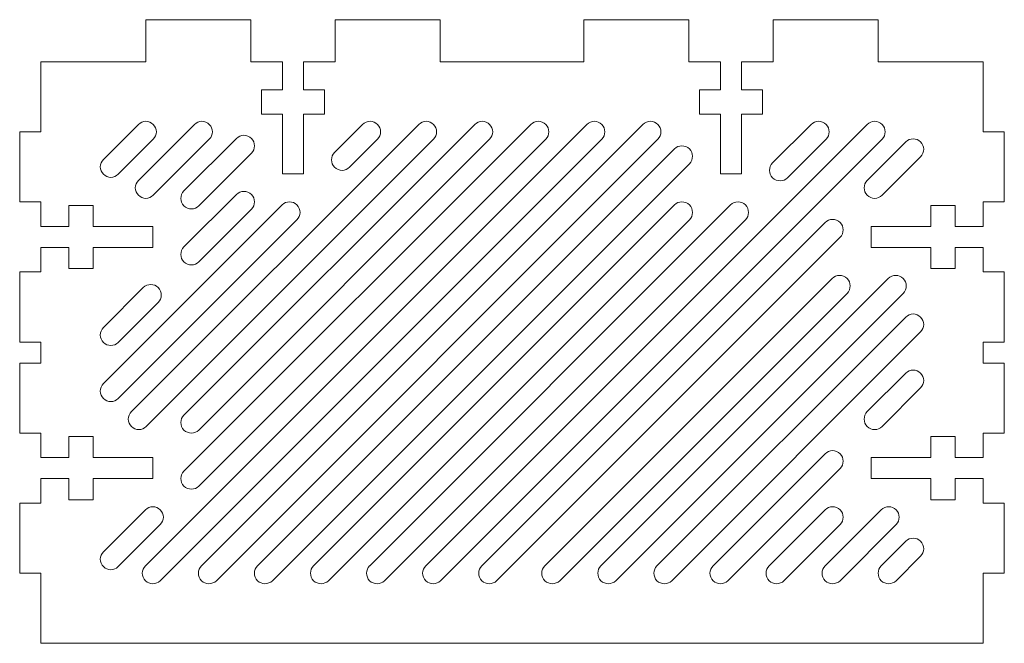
# Model space of a CAD drawing. Header units: millimetres. Extents: x -70 to 70, y -42 to 48.
import ezdxf

# ---------------------------------------------------------------- set-up
doc = ezdxf.new("R2010")
doc.units = ezdxf.units.MM

msp = doc.modelspace()

# ---------------------------------------------------------------- linework, layer by layer
at = {"color": 7, "linetype": 'Continuous', "lineweight": 15}
for p, q in [((-52.25, 47.5), (-37.25, 47.5)), ((-52.25, 41.5), (-52.25, 47.5)), ((-37.25, 47.5), (-37.25, 41.5)), ((-25.25, 47.5), (-10.25, 47.5)), ((-25.25, 41.5), (-25.25, 47.5)), ((-10.25, 47.5), (-10.25, 41.5)), ((10.25, 47.5), (25.25, 47.5)), ((10.25, 41.5), (10.25, 47.5)), ((25.25, 47.5), (25.25, 41.5)), ((37.25, 47.5), (52.25, 47.5)), ((37.25, 41.5), (37.25, 47.5)), ((52.25, 47.5), (52.25, 41.5)), ((-67.25, 41.5), (-52.25, 41.5)), ((-67.25, 31.5), (-67.25, 41.5)), ((-37.25, 41.5), (-32.75, 41.5)), ((-32.75, 41.5), (-32.75, 37.5)), ((-29.75, 41.5), (-25.25, 41.5)), ((-29.75, 37.5), (-29.75, 41.5)), ((-10.25, 41.5), (10.25, 41.5)), ((25.25, 41.5), (29.75, 41.5)), ((29.75, 41.5), (29.75, 37.5)), ((32.75, 41.5), (37.25, 41.5)), ((32.75, 37.5), (32.75, 41.5)), ((52.25, 41.5), (67.25, 41.5)), ((67.25, 41.5), (67.25, 31.5)), ((-35.75, 37.5), (-35.75, 34)), ((-32.75, 37.5), (-35.75, 37.5)), ((-26.75, 37.5), (-29.75, 37.5)), ((-26.75, 34), (-26.75, 37.5)), ((26.75, 37.5), (26.75, 34)), ((29.75, 37.5), (26.75, 37.5)), ((35.75, 37.5), (32.75, 37.5)), ((35.75, 34), (35.75, 37.5)), ((-35.75, 34), (-32.75, 34)), ((-32.75, 34), (-32.75, 25.5)), ((-29.75, 34), (-26.75, 34)), ((-29.75, 25.5), (-29.75, 34)), ((26.75, 34), (29.75, 34)), ((29.75, 34), (29.75, 25.5)), ((32.75, 34), (35.75, 34)), ((32.75, 25.5), (32.75, 34)), ((-58.31, 27.56), (-53.31, 32.56)), ((-54.31, -8.44), (-13.31, 32.56)), ((-53.31, 24.56), (-45.31, 32.56)), ((-52.31, -30.44), (10.69, 32.56)), ((-46.81, -8.94), (-5.31, 32.56)), ((-46.81, -16.94), (2.69, 32.56)), ((-44.31, -30.44), (18.69, 32.56)), ((-25.31, 28.56), (-21.31, 32.56)), ((-12.31, -30.44), (50.69, 32.56)), ((37.19, 27.06), (42.69, 32.56)), ((-70.25, 31.5), (-67.25, 31.5)), ((-70.25, 21.5), (-70.25, 31.5)), ((67.25, 31.5), (70.25, 31.5)), ((70.25, 31.5), (70.25, 21.5)), ((-51.19, 30.44), (-56.19, 25.44)), ((-11.19, 30.44), (-52.19, -10.56)), ((-43.19, 30.44), (-51.19, 22.44)), ((12.81, 30.44), (-50.19, -32.56)), ((-46.81, 23.06), (-39.31, 30.56)), ((-3.19, 30.44), (-44.69, -11.06)), ((4.81, 30.44), (-44.69, -19.06)), ((20.81, 30.44), (-42.19, -32.56)), ((-19.19, 30.44), (-23.19, 26.44)), ((52.81, 30.44), (-10.19, -32.56)), ((44.81, 30.44), (39.31, 24.94)), ((50.69, 24.56), (56.19, 30.06)), ((-37.19, 28.44), (-44.69, 20.94)), ((-36.31, -30.44), (23.19, 29.06)), ((25.31, 26.94), (-34.19, -32.56)), ((58.31, 27.94), (52.81, 22.44)), ((-32.75, 25.5), (-29.75, 25.5)), ((29.75, 25.5), (32.75, 25.5)), ((-46.81, 15.06), (-39.31, 22.56)), ((-67.25, 21.5), (-70.25, 21.5)), ((-67.25, 18), (-67.25, 21.5)), ((67.25, 21.5), (67.25, 18)), ((70.25, 21.5), (67.25, 21.5)), ((-63.25, 21), (-63.25, 18)), ((-59.75, 21), (-63.25, 21)), ((-59.75, 18), (-59.75, 21)), ((-58.31, -4.44), (-32.81, 21.06)), ((-37.19, 20.44), (-44.69, 12.94)), ((-28.31, -30.44), (23.19, 21.06)), ((-20.31, -30.44), (31.19, 21.06)), ((59.75, 21), (59.75, 18)), ((63.25, 21), (59.75, 21)), ((63.25, 18), (63.25, 21)), ((-30.69, 18.94), (-56.19, -6.56)), ((25.31, 18.94), (-26.19, -32.56)), ((33.31, 18.94), (-18.19, -32.56)), ((-4.31, -30.44), (44.69, 18.56)), ((-63.25, 18), (-67.25, 18)), ((-51.25, 18), (-59.75, 18)), ((-51.25, 15), (-51.25, 18)), ((51.25, 18), (51.25, 15)), ((59.75, 18), (51.25, 18)), ((67.25, 18), (63.25, 18)), ((46.81, 16.44), (-2.19, -32.56)), ((-67.25, 15), (-63.25, 15)), ((-67.25, 11.5), (-67.25, 15)), ((-63.25, 15), (-63.25, 12)), ((-59.75, 15), (-51.25, 15)), ((-59.75, 12), (-59.75, 15)), ((51.25, 15), (59.75, 15)), ((59.75, 15), (59.75, 12)), ((63.25, 15), (67.25, 15)), ((63.25, 12), (63.25, 15)), ((67.25, 15), (67.25, 11.5)), ((-70.25, 11.5), (-67.25, 11.5)), ((-70.25, 1.5), (-70.25, 11.5)), ((-63.25, 12), (-59.75, 12)), ((59.75, 12), (63.25, 12)), ((67.25, 11.5), (70.25, 11.5)), ((70.25, 11.5), (70.25, 1.5)), ((4.69, -30.44), (45.69, 10.56)), ((12.69, -30.44), (53.69, 10.56)), ((-58.31, 3.56), (-52.61, 9.26)), ((47.81, 8.44), (6.81, -32.56)), ((55.81, 8.44), (14.81, -32.56)), ((-50.49, 7.14), (-56.19, 1.44)), ((20.69, -30.44), (56.19, 5.06)), ((58.31, 2.94), (22.81, -32.56)), ((-67.25, 1.5), (-70.25, 1.5)), ((-67.25, -1.5), (-67.25, 1.5)), ((67.25, 1.5), (67.25, -1.5)), ((70.25, 1.5), (67.25, 1.5)), ((-70.25, -1.5), (-67.25, -1.5)), ((-70.25, -11.5), (-70.25, -1.5)), ((67.25, -1.5), (70.25, -1.5)), ((70.25, -1.5), (70.25, -11.5)), ((50.69, -8.44), (56.19, -2.94)), ((58.31, -5.06), (52.81, -10.56)), ((-67.25, -11.5), (-70.25, -11.5)), ((-67.25, -15), (-67.25, -11.5)), ((-63.25, -12), (-63.25, -15)), ((-59.75, -12), (-63.25, -12)), ((-59.75, -15), (-59.75, -12)), ((59.75, -12), (59.75, -15)), ((63.25, -12), (59.75, -12)), ((63.25, -15), (63.25, -12)), ((67.25, -11.5), (67.25, -15)), ((70.25, -11.5), (67.25, -11.5)), ((-63.25, -15), (-67.25, -15)), ((-51.25, -15), (-59.75, -15)), ((-51.25, -18), (-51.25, -15)), ((28.69, -30.44), (44.69, -14.44)), ((51.25, -15), (51.25, -18)), ((59.75, -15), (51.25, -15)), ((67.25, -15), (63.25, -15)), ((46.81, -16.56), (30.81, -32.56)), ((-67.25, -18), (-63.25, -18)), ((-67.25, -21.5), (-67.25, -18)), ((-63.25, -18), (-63.25, -21)), ((-59.75, -18), (-51.25, -18)), ((-59.75, -21), (-59.75, -18)), ((51.25, -18), (59.75, -18)), ((59.75, -18), (59.75, -21)), ((63.25, -18), (67.25, -18)), ((63.25, -21), (63.25, -18)), ((67.25, -18), (67.25, -21.5)), ((-63.25, -21), (-59.75, -21)), ((59.75, -21), (63.25, -21)), ((-70.25, -21.5), (-67.25, -21.5)), ((-70.25, -31.5), (-70.25, -21.5)), ((-58.31, -28.44), (-52.31, -22.44)), ((36.69, -30.44), (44.69, -22.44)), ((44.69, -30.44), (52.69, -22.44)), ((67.25, -21.5), (70.25, -21.5)), ((70.25, -21.5), (70.25, -31.5)), ((-50.19, -24.56), (-56.19, -30.56)), ((46.81, -24.56), (38.81, -32.56)), ((54.81, -24.56), (46.81, -32.56)), ((52.69, -30.44), (56.19, -26.94)), ((58.31, -29.06), (54.81, -32.56)), ((-67.25, -31.5), (-70.25, -31.5)), ((-67.25, -41.5), (-67.25, -31.5)), ((67.25, -31.5), (67.25, -41.5)), ((70.25, -31.5), (67.25, -31.5)), ((67.25, -41.5), (-67.25, -41.5))]:
    msp.add_line(p, q, dxfattribs=at)
for centre, start, end in [((-52.25, 31.5), 315, 135), ((-44.25, 31.5), 315, 135), ((-20.25, 31.5), 315, 135), ((-12.25, 31.5), 315, 135), ((-4.25, 31.5), 315, 135), ((3.75, 31.5), 315, 135), ((11.75, 31.5), 315, 135), ((19.75, 31.5), 315, 135), ((43.75, 31.5), 315, 135), ((51.75, 31.5), 315, 135), ((-38.25, 29.5), 315, 135), ((57.25, 29), 315, 135), ((-24.25, 27.5), 135, 315), ((24.25, 28), 315, 135), ((-57.25, 26.5), 135, 315), ((38.25, 26), 135, 315), ((-52.25, 23.5), 135, 315), ((51.75, 23.5), 135, 315), ((-45.75, 22), 135, 315), ((-38.25, 21.5), 315, 135), ((-31.75, 20), 315, 135), ((24.25, 20), 315, 135), ((32.25, 20), 315, 135), ((45.75, 17.5), 315, 135), ((-45.75, 14), 135, 315), ((46.75, 9.5), 315, 135), ((54.75, 9.5), 315, 135), ((-51.55, 8.2), 315, 135), ((57.25, 4), 315, 135), ((-57.25, 2.5), 135, 315), ((57.25, -4), 315, 135), ((-57.25, -5.5), 135, 315), ((-53.25, -9.5), 135, 315), ((-45.75, -10), 135, 315), ((51.75, -9.5), 135, 315), ((45.75, -15.5), 315, 135), ((-45.75, -18), 135, 315), ((-51.25, -23.5), 315, 135), ((45.75, -23.5), 315, 135), ((53.75, -23.5), 315, 135), ((57.25, -28), 315, 135), ((-57.25, -29.5), 135, 315), ((-51.25, -31.5), 135, 315), ((-43.25, -31.5), 135, 315), ((-35.25, -31.5), 135, 315), ((-27.25, -31.5), 135, 315), ((-19.25, -31.5), 135, 315), ((-11.25, -31.5), 135, 315), ((-3.25, -31.5), 135, 315), ((5.75, -31.5), 135, 315), ((13.75, -31.5), 135, 315), ((21.75, -31.5), 135, 315), ((29.75, -31.5), 135, 315), ((37.75, -31.5), 135, 315), ((45.75, -31.5), 135, 315), ((53.75, -31.5), 135, 315)]:
    msp.add_arc(centre, 1.5, start, end, dxfattribs=at)

doc.saveas('drawing.dxf')
